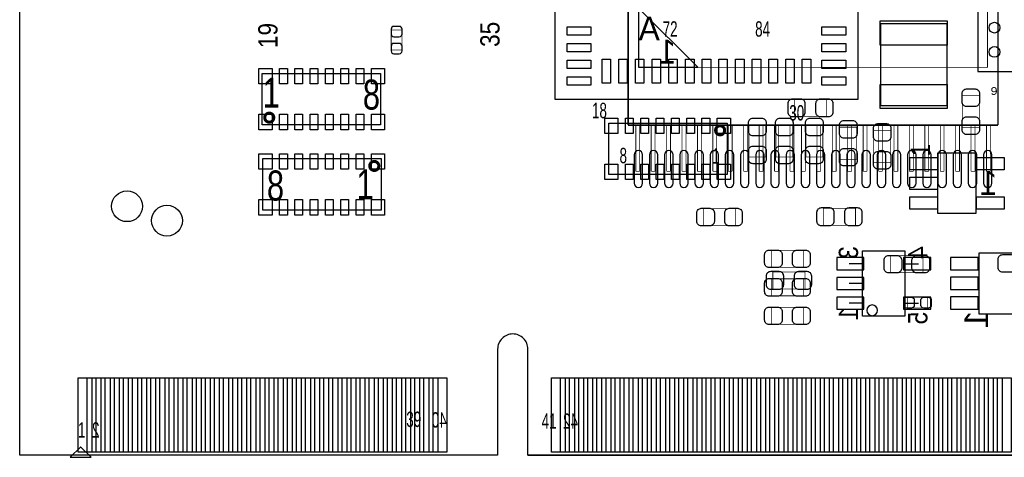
# Model space of a CAD drawing. Extents: x 7.2 to 74.8, y 33.9 to 67.
# Tile 1 of 8: x 7.2 to 39.6, y 33.9 to 48.4. Entities that reach past the tile are written whole.
import ezdxf
from ezdxf.enums import TextEntityAlignment as Align

# ---------------------------------------------------------------- set-up
doc = ezdxf.new("R2010")
doc.units = 0
for name, color, linetype in [('BG_OUTLINE', 3, 'CONTINUOUS'), ('PG_ASSEMBLY_BOTTOM', 140, 'CONTINUOUS'), ('PG_ASSEMBLY_TOP', 140, 'CONTINUOUS'), ('PIN_BOTTOM', 2, 'CONTINUOUS'), ('PIN_TOP', 160, 'CONTINUOUS')]:
    doc.layers.add(name, color=color, linetype=linetype)

msp = doc.modelspace()

# ---------------------------------------------------------------- linework, layer by layer
at = {"layer": 'BG_OUTLINE'}
msp.add_lwpolyline([(74.799952, 55.992776, 0.414214), (72.800972, 53.993796, 0.414214), (74.799952, 51.994816), (74.799952, 33.993836), (23.949152, 33.993836), (23.949152, 37.493956, 0.414214), (23.451312, 37.994336, 0.414214), (22.950932, 37.493956), (22.950932, 33.993836), (7.200392, 33.993836), (7.200392, 51.994816, 0.414214), (9.199372, 53.993796, 0.414214), (7.200392, 55.992776), (7.199884, 66.987928), (74.799952, 66.987928)], format="xyb", close=True, dxfattribs=at)
at = {"layer": 'PG_ASSEMBLY_BOTTOM'}
for points, const_width in [([(27.249882, 61.69787), (27.249882, 44.88307)], 0.0508), ([(39.441882, 44.88307), (39.441882, 61.69787)], 0.0508), ([(39.095934, 46.790356), (39.095934, 59.790584), (27.59583, 59.790584), (27.59583, 46.790356), (39.095934, 46.790356)], 0.0254), ([(19.801078, 48.016922), (19.440906, 48.016922), (19.440906, 47.35703), (19.801078, 47.35703), (19.801078, 48.016922)], 0.024892), ([(33.79089, 45.171868), (33.79089, 45.731684), (32.730694, 45.731684), (32.730694, 45.171868), (33.79089, 45.171868)], 0.024892), ([(27.249882, 44.88307), (39.441882, 44.88307)], 0.0508), ([(27.503882, 43.35907), (27.503882, 44.88307)], 0.0254), ([(27.630882, 44.88307), (27.630882, 43.35907)], 0.0254), ([(28.011882, 43.35907), (28.011882, 44.88307)], 0.0254), ([(28.138882, 44.88307), (28.138882, 43.35907)], 0.0254), ([(28.519882, 43.35907), (28.519882, 44.88307)], 0.0254), ([(28.646882, 44.88307), (28.646882, 43.35907)], 0.0254), ([(29.027882, 43.35907), (29.027882, 44.88307)], 0.0254), ([(29.154882, 44.88307), (29.154882, 43.35907)], 0.0254), ([(29.535882, 43.35907), (29.535882, 44.88307)], 0.0254), ([(29.662882, 44.88307), (29.662882, 43.35907)], 0.0254), ([(30.043882, 43.35907), (30.043882, 44.88307)], 0.0254), ([(30.170882, 44.88307), (30.170882, 43.35907)], 0.0254), ([(30.551882, 43.35907), (30.551882, 44.88307)], 0.0254), ([(30.678882, 44.88307), (30.678882, 43.35907)], 0.0254), ([(31.059882, 43.35907), (31.059882, 44.88307)], 0.0254), ([(31.186882, 44.88307), (31.186882, 43.35907)], 0.0254), ([(31.567882, 43.35907), (31.567882, 44.88307)], 0.0254), ([(31.694882, 44.88307), (31.694882, 43.35907)], 0.0254), ([(32.075882, 43.35907), (32.075882, 44.88307)], 0.0254), ([(32.202882, 44.88307), (32.202882, 43.35907)], 0.0254), ([(32.583882, 43.35907), (32.583882, 44.88307)], 0.0254), ([(32.710882, 44.88307), (32.710882, 43.35907)], 0.0254), ([(32.964882, 43.35907), (32.964882, 44.88307)], 0.0254), ([(33.091882, 44.88307), (33.091882, 43.35907)], 0.0254), ([(33.472882, 43.35907), (33.472882, 44.88307)], 0.0254), ([(33.599882, 44.88307), (33.599882, 43.35907)], 0.0254), ([(33.980882, 43.35907), (33.980882, 44.88307)], 0.0254), ([(34.107882, 44.88307), (34.107882, 43.35907)], 0.0254), ([(34.488882, 43.35907), (34.488882, 44.88307)], 0.0254), ([(34.615882, 44.88307), (34.615882, 43.35907)], 0.0254), ([(34.996882, 43.35907), (34.996882, 44.88307)], 0.0254), ([(35.123882, 44.88307), (35.123882, 43.35907)], 0.0254), ([(35.504882, 43.35907), (35.504882, 44.88307)], 0.0254), ([(35.631882, 44.88307), (35.631882, 43.35907)], 0.0254), ([(36.012882, 43.35907), (36.012882, 44.88307)], 0.0254), ([(36.139882, 44.88307), (36.139882, 43.35907)], 0.0254), ([(36.520882, 43.35907), (36.520882, 44.88307)], 0.0254), ([(36.647882, 44.88307), (36.647882, 43.35907)], 0.0254), ([(37.028882, 43.35907), (37.028882, 44.88307)], 0.0254), ([(37.155882, 44.88307), (37.155882, 43.35907)], 0.0254), ([(37.536882, 43.35907), (37.536882, 44.88307)], 0.0254), ([(37.663882, 44.88307), (37.663882, 43.35907)], 0.0254), ([(38.044882, 43.35907), (38.044882, 44.88307)], 0.0254), ([(38.171882, 44.88307), (38.171882, 43.35907)], 0.0254), ([(38.552882, 43.35907), (38.552882, 44.88307)], 0.0254), ([(38.679882, 44.88307), (38.679882, 43.35907)], 0.0254), ([(39.060882, 43.35907), (39.060882, 44.88307)], 0.0254), ([(39.187882, 44.88307), (39.187882, 43.35907)], 0.0254), ([(27.630882, 43.35907), (27.503882, 43.35907)], 0.0254), ([(28.138882, 43.35907), (28.011882, 43.35907)], 0.0254), ([(28.646882, 43.35907), (28.519882, 43.35907)], 0.0254), ([(29.154882, 43.35907), (29.027882, 43.35907)], 0.0254), ([(29.662882, 43.35907), (29.535882, 43.35907)], 0.0254), ([(30.170882, 43.35907), (30.043882, 43.35907)], 0.0254), ([(30.678882, 43.35907), (30.551882, 43.35907)], 0.0254), ([(31.186882, 43.35907), (31.059882, 43.35907)], 0.0254), ([(31.694882, 43.35907), (31.567882, 43.35907)], 0.0254), ([(32.202882, 43.35907), (32.075882, 43.35907)], 0.0254), ([(32.710882, 43.35907), (32.583882, 43.35907)], 0.0254), ([(33.091882, 43.35907), (32.964882, 43.35907)], 0.0254), ([(33.599882, 43.35907), (33.472882, 43.35907)], 0.0254), ([(34.107882, 43.35907), (33.980882, 43.35907)], 0.0254), ([(34.615882, 43.35907), (34.488882, 43.35907)], 0.0254), ([(35.123882, 43.35907), (34.996882, 43.35907)], 0.0254), ([(35.631882, 43.35907), (35.504882, 43.35907)], 0.0254), ([(36.139882, 43.35907), (36.012882, 43.35907)], 0.0254), ([(36.647882, 43.35907), (36.520882, 43.35907)], 0.0254), ([(37.155882, 43.35907), (37.028882, 43.35907)], 0.0254), ([(37.663882, 43.35907), (37.536882, 43.35907)], 0.0254), ([(38.171882, 43.35907), (38.044882, 43.35907)], 0.0254), ([(38.679882, 43.35907), (38.552882, 43.35907)], 0.0254), ([(39.187882, 43.35907), (39.060882, 43.35907)], 0.0254), ([(34.743898, 41.579292), (34.743898, 42.139108), (33.683702, 42.139108), (33.683702, 41.579292), (34.743898, 41.579292)], 0.024892), ([(32.019494, 40.039544), (32.019494, 39.479728), (33.07969, 39.479728), (33.07969, 40.039544), (32.019494, 40.039544)], 0.024892)]:
    msp.add_lwpolyline(points, dxfattribs=dict(at, const_width=const_width))
msp.add_lwpolyline([(27.594814, 48.741584), (27.594814, 46.790356), (29.545788, 46.790356)], close=True, dxfattribs=at)
for points in [[(34.973768, 38.585394), (34.973768, 40.735504), (36.373816, 40.735504), (36.373816, 38.585394), (34.973768, 38.585394)], [(38.808152, 40.661336), (38.808152, 38.659816), (40.057832, 38.659816), (40.057832, 40.661336), (38.808152, 40.661336)], [(34.987992, 40.310816), (34.530792, 40.310816)], [(36.359592, 40.310816), (36.816792, 40.310816)], [(34.987992, 39.660576), (34.530792, 39.660576)], [(34.987992, 39.010336), (34.530792, 39.010336)], [(36.359592, 39.010336), (36.816792, 39.010336)]]:
    msp.add_lwpolyline(points, dxfattribs=at)
msp.add_lwpolyline([(35.470592, 38.771576, 1), (35.114992, 38.771576, 1), (35.470592, 38.771576)], format="xyb", dxfattribs=at)
at = {"layer": 'PG_ASSEMBLY_TOP'}
for points in [[(46.273974, 59.946032), (38.773862, 59.946032), (38.773862, 46.646084), (46.273974, 46.646084), (46.273974, 59.946032)], [(24.833072, 55.733696), (24.833072, 45.736256), (34.830512, 45.736256), (34.830512, 55.733696), (24.833072, 55.733696)], [(37.764466, 45.524166), (37.764466, 48.224186), (35.564572, 48.224186), (35.564572, 45.524166), (37.764466, 45.524166)], [(37.461952, 41.961816), (37.461952, 43.963336), (38.711632, 43.963336), (38.711632, 41.961816), (37.461952, 41.961816)], [(7.200392, 33.994344), (7.200392, 39.894256)], [(22.950932, 37.493956), (22.950932, 33.993836)], [(23.949152, 33.993836), (23.949152, 37.493956)], [(22.950932, 33.993836), (7.200392, 33.994344)], [(22.950932, 33.993836), (21.630132, 33.993836)], [(23.949152, 33.993836), (74.80046, 33.994344)], [(23.949152, 33.993836), (74.80046, 33.994344)], [(25.302972, 33.993836), (23.949152, 33.993836)]]:
    msp.add_lwpolyline(points, dxfattribs=at)
for points in [[(15.193264, 44.887388), (15.193264, 46.589188), (19.094704, 46.589188), (19.094704, 44.887388)], [(30.51302, 44.95038), (30.51302, 43.24858), (26.61158, 43.24858), (26.61158, 44.95038)], [(19.115024, 43.775884), (19.115024, 42.074084), (15.213584, 42.074084), (15.213584, 43.775884)], [(8.860282, 33.92424), (9.5504, 33.92424), (9.210294, 34.264346), (9.200388, 34.264346)]]:
    msp.add_lwpolyline(points, close=True, dxfattribs=at)
at = {"layer": 'PG_ASSEMBLY_TOP', "const_width": 0.024892}
for points in [[(38.264084, 45.854874), (38.8239, 45.854874), (38.8239, 44.794678), (38.264084, 44.794678), (38.264084, 45.854874)], [(31.228284, 44.889674), (31.7881, 44.889674), (31.7881, 43.829478), (31.228284, 43.829478), (31.228284, 44.889674)], [(32.117284, 44.889674), (32.6771, 44.889674), (32.6771, 43.829478), (32.117284, 43.829478), (32.117284, 44.889674)], [(33.6677, 43.829478), (33.107884, 43.829478), (33.107884, 44.889674), (33.6677, 44.889674), (33.6677, 43.829478)], [(34.225484, 44.813474), (34.7853, 44.813474), (34.7853, 43.753278), (34.225484, 43.753278), (34.225484, 44.813474)], [(35.9029, 43.651678), (35.343084, 43.651678), (35.343084, 44.711874), (35.9029, 44.711874), (35.9029, 43.651678)], [(29.732478, 41.5671), (29.732478, 42.126916), (30.792674, 42.126916), (30.792674, 41.5671), (29.732478, 41.5671)], [(31.968694, 40.190928), (31.968694, 40.750744), (33.02889, 40.750744), (33.02889, 40.190928), (31.968694, 40.190928)], [(35.905694, 40.015668), (35.905694, 40.575484), (36.96589, 40.575484), (36.96589, 40.015668), (35.905694, 40.015668)], [(31.968694, 39.251128), (31.968694, 39.810944), (33.02889, 39.810944), (33.02889, 39.251128), (31.968694, 39.251128)], [(37.121338, 39.205662), (37.121338, 38.84549), (36.461446, 38.84549), (36.461446, 39.205662), (37.121338, 39.205662)], [(31.968694, 38.311328), (31.968694, 38.871144), (33.02889, 38.871144), (33.02889, 38.311328), (31.968694, 38.311328)]]:
    msp.add_lwpolyline(points, dxfattribs=at)
at = {"layer": 'PG_ASSEMBLY_TOP', "const_width": 0.09906}
for points in [[(15.573502, 45.12818, 0.999873), (15.274544, 45.128434, 1.000127), (15.573502, 45.12818)], [(30.43174, 44.709588, 1.000127), (30.132782, 44.709334, 0.999873), (30.43174, 44.709588)], [(19.033744, 43.535092, 1.000127), (18.734786, 43.534838, 0.999873), (19.033744, 43.535092)]]:
    msp.add_lwpolyline(points, format="xyb", dxfattribs=at)
at = {"layer": 'PG_ASSEMBLY_TOP'}
for points in [[(23.451312, 37.994336, 0.414214), (22.950932, 37.493956)], [(23.949152, 37.493956, 0.414214), (23.451312, 37.994336)]]:
    msp.add_lwpolyline(points, format="xyb", dxfattribs=at)
at = {"layer": 'PIN_BOTTOM'}
for points in [[(19.440906, 48.046894), (19.440906, 47.886874, 0.413587), (19.531076, 47.796958), (19.710908, 47.796958, 0.413587), (19.801078, 47.886874), (19.801078, 48.046894, 0.413587), (19.710908, 48.13681), (19.531076, 48.13681, 0.413587)], [(19.801078, 47.327058), (19.801078, 47.487078, 0.413587), (19.710908, 47.576994), (19.531076, 47.576994, 0.413587), (19.440906, 47.487078), (19.440906, 47.327058, 0.413587), (19.531076, 47.237142), (19.710908, 47.237142, 0.413587)], [(32.660844, 45.161708), (32.940752, 45.161708, 0.414846), (33.090866, 45.311822), (33.090866, 45.59173, 0.414846), (32.940752, 45.741844), (32.660844, 45.741844, 0.414846), (32.51073, 45.59173), (32.51073, 45.311822, 0.414846)], [(33.86074, 45.741844), (33.580832, 45.741844, 0.414846), (33.430718, 45.59173), (33.430718, 45.311822, 0.414846), (33.580832, 45.161708), (33.86074, 45.161708, 0.414846), (34.010854, 45.311822), (34.010854, 45.59173, 0.414846)], [(27.450542, 43.90517), (27.450542, 42.96537, 1), (27.729942, 42.96537), (27.729942, 43.90517, 1)], [(27.950922, 43.90517), (27.950922, 42.96537, 1), (28.230322, 42.96537), (28.230322, 43.90517, 1)], [(28.451302, 43.90517), (28.451302, 42.96537, 1), (28.730702, 42.96537), (28.730702, 43.90517, 1)], [(28.951682, 43.90517), (28.951682, 42.96537, 1), (29.231082, 42.96537), (29.231082, 43.90517, 1)], [(29.452062, 43.90517), (29.452062, 42.96537, 1), (29.731462, 42.96537), (29.731462, 43.90517, 1)], [(29.952442, 43.90517), (29.952442, 42.96537, 1), (30.231842, 42.96537), (30.231842, 43.90517, 1)], [(30.452822, 43.90517), (30.452822, 42.96537, 1), (30.732222, 42.96537), (30.732222, 43.90517, 1)], [(30.953202, 43.90517), (30.953202, 42.96537, 1), (31.232602, 42.96537), (31.232602, 43.90517, 1)], [(31.456122, 43.90517), (31.456122, 42.96537, 1), (31.735522, 42.96537), (31.735522, 43.90517, 1)], [(31.953962, 43.90517), (31.953962, 42.96537, 1), (32.233362, 42.96537), (32.233362, 43.90517, 1)], [(32.454342, 43.90517), (32.454342, 42.96537, 1), (32.733742, 42.96537), (32.733742, 43.90517, 1)], [(32.957262, 43.90517), (32.957262, 42.96537, 1), (33.236662, 42.96537), (33.236662, 43.90517, 1)], [(33.455102, 43.90517), (33.455102, 42.96537, 1), (33.734502, 42.96537), (33.734502, 43.90517, 1)], [(33.958022, 43.90517), (33.958022, 42.96537, 1), (34.237422, 42.96537), (34.237422, 43.90517, 1)], [(34.458402, 43.90517), (34.458402, 42.96537, 1), (34.737802, 42.96537), (34.737802, 43.90517, 1)], [(34.956242, 43.90517), (34.956242, 42.96537, 1), (35.235642, 42.96537), (35.235642, 43.90517, 1)], [(35.459162, 43.90517), (35.459162, 42.96537, 1), (35.738562, 42.96537), (35.738562, 43.90517, 1)], [(35.959542, 43.90517), (35.959542, 42.96537, 1), (36.238942, 42.96537), (36.238942, 43.90517, 1)], [(36.459922, 43.90517), (36.459922, 42.96537, 1), (36.739322, 42.96537), (36.739322, 43.90517, 1)], [(36.960302, 43.90517), (36.960302, 42.96537, 1), (37.239702, 42.96537), (37.239702, 43.90517, 1)], [(37.460682, 43.90517), (37.460682, 42.96537, 1), (37.740082, 42.96537), (37.740082, 43.90517, 1)], [(37.961062, 43.90517), (37.961062, 42.96537, 1), (38.240462, 42.96537), (38.240462, 43.90517, 1)], [(38.461442, 43.90517), (38.461442, 42.96537, 1), (38.740842, 42.96537), (38.740842, 43.90517, 1)], [(38.961822, 43.90517), (38.961822, 42.96537, 1), (39.241222, 42.96537), (39.241222, 43.90517, 1)], [(33.613852, 41.569132), (33.89376, 41.569132, 0.414846), (34.043874, 41.719246), (34.043874, 41.999154, 0.414846), (33.89376, 42.149268), (33.613852, 42.149268, 0.414846), (33.463738, 41.999154), (33.463738, 41.719246, 0.414846)], [(34.813748, 42.149268), (34.53384, 42.149268, 0.414846), (34.383726, 41.999154), (34.383726, 41.719246, 0.414846), (34.53384, 41.569132), (34.813748, 41.569132, 0.414846), (34.963862, 41.719246), (34.963862, 41.999154, 0.414846)], [(31.949644, 39.469568), (32.229552, 39.469568, 0.414846), (32.379666, 39.619682), (32.379666, 39.89959, 0.414846), (32.229552, 40.049704), (31.949644, 40.049704, 0.414846), (31.79953, 39.89959), (31.79953, 39.619682, 0.414846)], [(33.14954, 40.049704), (32.869632, 40.049704, 0.414846), (32.719518, 39.89959), (32.719518, 39.619682, 0.414846), (32.869632, 39.469568), (33.14954, 39.469568, 0.414846), (33.299654, 39.619682), (33.299654, 39.89959, 0.414846)]]:
    msp.add_lwpolyline(points, format="xyb", close=True, dxfattribs=at)
for points in [[(34.124011, 40.110791), (35.023933, 40.110791), (35.023933, 40.510841), (34.124011, 40.510841)], [(36.323651, 40.110791), (37.223573, 40.110791), (37.223573, 40.510841), (36.323651, 40.510841)], [(38.790372, 40.514016), (37.875972, 40.514016), (37.875972, 40.107616), (38.790372, 40.107616)], [(34.124011, 39.460551), (35.023933, 39.460551), (35.023933, 39.860601), (34.124011, 39.860601)], [(38.790372, 39.863776), (37.875972, 39.863776), (37.875972, 39.457376), (38.790372, 39.457376)], [(34.124011, 38.810311), (35.023933, 38.810311), (35.023933, 39.210361), (34.124011, 39.210361)], [(36.323651, 38.810311), (37.223573, 38.810311), (37.223573, 39.210361), (36.323651, 39.210361)], [(38.790372, 39.213536), (37.875972, 39.213536), (37.875972, 38.807136), (38.790372, 38.807136)], [(9.421876, 34.09442), (9.421876, 36.54425), (9.879076, 36.54425), (9.879076, 34.09442)], [(10.021824, 34.09442), (10.021824, 36.54425), (10.479024, 36.54425), (10.479024, 34.09442)], [(10.621772, 34.09442), (10.621772, 36.54425), (11.078972, 36.54425), (11.078972, 34.09442)], [(11.22172, 34.09442), (11.22172, 36.54425), (11.67892, 36.54425), (11.67892, 34.09442)], [(11.821668, 34.09442), (11.821668, 36.54425), (12.278868, 36.54425), (12.278868, 34.09442)], [(12.42187, 34.09442), (12.42187, 36.54425), (12.87907, 36.54425), (12.87907, 34.09442)], [(13.021818, 34.09442), (13.021818, 36.54425), (13.479018, 36.54425), (13.479018, 34.09442)], [(13.621766, 34.09442), (13.621766, 36.54425), (14.078966, 36.54425), (14.078966, 34.09442)], [(14.221714, 34.09442), (14.221714, 36.54425), (14.678914, 36.54425), (14.678914, 34.09442)], [(14.821916, 34.09442), (14.821916, 36.54425), (15.279116, 36.54425), (15.279116, 34.09442)], [(15.421864, 34.09442), (15.421864, 36.54425), (15.879064, 36.54425), (15.879064, 34.09442)], [(16.021812, 34.09442), (16.021812, 36.54425), (16.479012, 36.54425), (16.479012, 34.09442)], [(16.62176, 34.09442), (16.62176, 36.54425), (17.07896, 36.54425), (17.07896, 34.09442)], [(17.221708, 34.09442), (17.221708, 36.54425), (17.678908, 36.54425), (17.678908, 34.09442)], [(17.82191, 34.09442), (17.82191, 36.54425), (18.27911, 36.54425), (18.27911, 34.09442)], [(18.421858, 34.09442), (18.421858, 36.54425), (18.879058, 36.54425), (18.879058, 34.09442)], [(19.021806, 34.09442), (19.021806, 36.54425), (19.479006, 36.54425), (19.479006, 34.09442)], [(19.621754, 34.09442), (19.621754, 36.54425), (20.078954, 36.54425), (20.078954, 34.09442)], [(20.221702, 34.09442), (20.221702, 36.54425), (20.678902, 36.54425), (20.678902, 34.09442)], [(20.821904, 34.09442), (20.821904, 36.54425), (21.279104, 36.54425), (21.279104, 34.09442)], [(25.021794, 34.09442), (25.021794, 36.54425), (25.478994, 36.54425), (25.478994, 34.09442)], [(25.621742, 34.09442), (25.621742, 36.54425), (26.078942, 36.54425), (26.078942, 34.09442)], [(26.22169, 34.09442), (26.22169, 36.54425), (26.67889, 36.54425), (26.67889, 34.09442)], [(26.821892, 34.09442), (26.821892, 36.54425), (27.279092, 36.54425), (27.279092, 34.09442)], [(27.42184, 34.09442), (27.42184, 36.54425), (27.87904, 36.54425), (27.87904, 34.09442)], [(28.021788, 34.09442), (28.021788, 36.54425), (28.478988, 36.54425), (28.478988, 34.09442)], [(28.621736, 34.09442), (28.621736, 36.54425), (29.078936, 36.54425), (29.078936, 34.09442)], [(29.221684, 34.09442), (29.221684, 36.54425), (29.678884, 36.54425), (29.678884, 34.09442)], [(29.821886, 34.09442), (29.821886, 36.54425), (30.279086, 36.54425), (30.279086, 34.09442)], [(30.421834, 34.09442), (30.421834, 36.54425), (30.879034, 36.54425), (30.879034, 34.09442)], [(31.021782, 34.09442), (31.021782, 36.54425), (31.478982, 36.54425), (31.478982, 34.09442)], [(31.62173, 34.09442), (31.62173, 36.54425), (32.07893, 36.54425), (32.07893, 34.09442)], [(32.221678, 34.09442), (32.221678, 36.54425), (32.678878, 36.54425), (32.678878, 34.09442)], [(32.82188, 34.09442), (32.82188, 36.54425), (33.27908, 36.54425), (33.27908, 34.09442)], [(33.421828, 34.09442), (33.421828, 36.54425), (33.879028, 36.54425), (33.879028, 34.09442)], [(34.021776, 34.09442), (34.021776, 36.54425), (34.478976, 36.54425), (34.478976, 34.09442)], [(34.621724, 34.09442), (34.621724, 36.54425), (35.078924, 36.54425), (35.078924, 34.09442)], [(35.221672, 34.09442), (35.221672, 36.54425), (35.678872, 36.54425), (35.678872, 34.09442)], [(35.821874, 34.09442), (35.821874, 36.54425), (36.279074, 36.54425), (36.279074, 34.09442)], [(36.421822, 34.09442), (36.421822, 36.54425), (36.879022, 36.54425), (36.879022, 34.09442)], [(37.02177, 34.09442), (37.02177, 36.54425), (37.47897, 36.54425), (37.47897, 34.09442)], [(37.621718, 34.09442), (37.621718, 36.54425), (38.078918, 36.54425), (38.078918, 34.09442)], [(38.221666, 34.09442), (38.221666, 36.54425), (38.678866, 36.54425), (38.678866, 34.09442)], [(38.821868, 34.09442), (38.821868, 36.54425), (39.279068, 36.54425), (39.279068, 34.09442)], [(39.421816, 34.09442), (39.421816, 36.54425), (39.879016, 36.54425), (39.879016, 34.09442)]]:
    msp.add_lwpolyline(points, close=True, dxfattribs=at)
msp.add_circle((12.051792, 41.730676), 0.508, dxfattribs=at)
at = {"layer": 'PIN_TOP'}
for points in [[(25.236932, 48.123856), (26.024332, 48.123856), (26.024332, 47.844456), (25.236932, 47.844456)], [(33.639252, 48.123856), (34.426652, 48.123856), (34.426652, 47.844456), (33.639252, 47.844456)], [(37.769292, 47.523146), (35.559492, 47.523146), (35.559492, 48.323246), (37.769292, 48.323246)], [(25.236932, 47.575216), (26.024332, 47.575216), (26.024332, 47.295816), (25.236932, 47.295816)], [(33.639252, 47.575216), (34.426652, 47.575216), (34.426652, 47.295816), (33.639252, 47.295816)], [(26.392632, 46.267116), (26.392632, 47.054516), (26.672032, 47.054516), (26.672032, 46.267116)], [(26.941272, 46.267116), (26.941272, 47.054516), (27.220672, 47.054516), (27.220672, 46.267116)], [(27.492452, 46.267116), (27.492452, 47.054516), (27.771852, 47.054516), (27.771852, 46.267116)], [(28.041092, 46.267116), (28.041092, 47.054516), (28.320492, 47.054516), (28.320492, 46.267116)], [(28.592272, 46.267116), (28.592272, 47.054516), (28.871672, 47.054516), (28.871672, 46.267116)], [(29.143452, 46.267116), (29.143452, 47.054516), (29.422852, 47.054516), (29.422852, 46.267116)], [(29.692092, 46.267116), (29.692092, 47.054516), (29.971492, 47.054516), (29.971492, 46.267116)], [(30.240732, 46.267116), (30.240732, 47.054516), (30.520132, 47.054516), (30.520132, 46.267116)], [(30.791912, 46.267116), (30.791912, 47.054516), (31.071312, 47.054516), (31.071312, 46.267116)], [(31.343092, 46.267116), (31.343092, 47.054516), (31.622492, 47.054516), (31.622492, 46.267116)], [(31.891732, 46.267116), (31.891732, 47.054516), (32.171132, 47.054516), (32.171132, 46.267116)], [(32.442912, 46.267116), (32.442912, 47.054516), (32.722312, 47.054516), (32.722312, 46.267116)], [(32.991552, 46.267116), (32.991552, 47.054516), (33.270952, 47.054516), (33.270952, 46.267116)], [(15.084044, 46.238668), (15.084044, 46.746668), (15.515844, 46.746668), (15.515844, 46.238668)], [(15.767304, 46.238668), (15.767304, 46.746668), (16.021304, 46.746668), (16.021304, 46.238668)], [(16.270224, 46.238668), (16.270224, 46.746668), (16.524224, 46.746668), (16.524224, 46.238668)], [(16.775684, 46.238668), (16.775684, 46.746668), (17.029684, 46.746668), (17.029684, 46.238668)], [(17.278604, 46.238668), (17.278604, 46.746668), (17.532604, 46.746668), (17.532604, 46.238668)], [(17.784064, 46.238668), (17.784064, 46.746668), (18.038064, 46.746668), (18.038064, 46.238668)], [(18.286984, 46.238668), (18.286984, 46.746668), (18.540984, 46.746668), (18.540984, 46.238668)], [(18.792444, 46.238668), (18.792444, 46.746668), (19.224244, 46.746668), (19.224244, 46.238668)], [(25.236932, 47.024036), (26.024332, 47.024036), (26.024332, 46.744636), (25.236932, 46.744636)], [(33.639252, 47.024036), (34.426652, 47.024036), (34.426652, 46.744636), (33.639252, 46.744636)], [(25.236932, 46.475396), (26.024332, 46.475396), (26.024332, 46.195996), (25.236932, 46.195996)], [(33.639252, 46.475396), (34.426652, 46.475396), (34.426652, 46.195996), (33.639252, 46.195996)], [(37.769292, 45.425106), (35.559492, 45.425106), (35.559492, 46.225206), (37.769292, 46.225206)], [(15.515844, 45.237908), (15.515844, 44.729908), (15.084044, 44.729908), (15.084044, 45.237908)], [(15.767304, 44.729908), (15.767304, 45.237908), (16.021304, 45.237908), (16.021304, 44.729908)], [(16.270224, 44.729908), (16.270224, 45.237908), (16.524224, 45.237908), (16.524224, 44.729908)], [(16.775684, 44.729908), (16.775684, 45.237908), (17.029684, 45.237908), (17.029684, 44.729908)], [(17.278604, 44.729908), (17.278604, 45.237908), (17.532604, 45.237908), (17.532604, 44.729908)], [(17.784064, 44.729908), (17.784064, 45.237908), (18.038064, 45.237908), (18.038064, 44.729908)], [(18.286984, 44.729908), (18.286984, 45.237908), (18.540984, 45.237908), (18.540984, 44.729908)], [(19.224244, 45.237908), (19.224244, 44.729908), (18.792444, 44.729908), (18.792444, 45.237908)], [(26.48204, 44.59986), (26.48204, 45.10786), (26.91384, 45.10786), (26.91384, 44.59986)], [(27.4193, 45.10786), (27.4193, 44.59986), (27.1653, 44.59986), (27.1653, 45.10786)], [(27.92222, 45.10786), (27.92222, 44.59986), (27.66822, 44.59986), (27.66822, 45.10786)], [(28.42768, 45.10786), (28.42768, 44.59986), (28.17368, 44.59986), (28.17368, 45.10786)], [(28.9306, 45.10786), (28.9306, 44.59986), (28.6766, 44.59986), (28.6766, 45.10786)], [(29.43606, 45.10786), (29.43606, 44.59986), (29.18206, 44.59986), (29.18206, 45.10786)], [(29.93898, 45.10786), (29.93898, 44.59986), (29.68498, 44.59986), (29.68498, 45.10786)], [(30.19044, 44.59986), (30.19044, 45.10786), (30.62224, 45.10786), (30.62224, 44.59986)], [(15.084044, 43.425364), (15.084044, 43.933364), (15.515844, 43.933364), (15.515844, 43.425364)], [(16.021304, 43.933364), (16.021304, 43.425364), (15.767304, 43.425364), (15.767304, 43.933364)], [(16.524224, 43.933364), (16.524224, 43.425364), (16.270224, 43.425364), (16.270224, 43.933364)], [(17.029684, 43.933364), (17.029684, 43.425364), (16.775684, 43.425364), (16.775684, 43.933364)], [(17.532604, 43.933364), (17.532604, 43.425364), (17.278604, 43.425364), (17.278604, 43.933364)], [(18.038064, 43.933364), (18.038064, 43.425364), (17.784064, 43.425364), (17.784064, 43.933364)], [(18.540984, 43.933364), (18.540984, 43.425364), (18.286984, 43.425364), (18.286984, 43.933364)], [(18.792444, 43.425364), (18.792444, 43.933364), (19.224244, 43.933364), (19.224244, 43.425364)], [(37.444172, 43.409616), (36.529772, 43.409616), (36.529772, 43.816016), (37.444172, 43.816016)], [(39.643812, 43.409616), (38.729412, 43.409616), (38.729412, 43.816016), (39.643812, 43.816016)], [(26.91384, 43.5991), (26.91384, 43.0911), (26.48204, 43.0911), (26.48204, 43.5991)], [(27.4193, 43.5991), (27.4193, 43.0911), (27.1653, 43.0911), (27.1653, 43.5991)], [(27.92222, 43.5991), (27.92222, 43.0911), (27.66822, 43.0911), (27.66822, 43.5991)], [(28.42768, 43.5991), (28.42768, 43.0911), (28.17368, 43.0911), (28.17368, 43.5991)], [(28.9306, 43.5991), (28.9306, 43.0911), (28.6766, 43.0911), (28.6766, 43.5991)], [(29.43606, 43.5991), (29.43606, 43.0911), (29.18206, 43.0911), (29.18206, 43.5991)], [(29.93898, 43.5991), (29.93898, 43.0911), (29.68498, 43.0911), (29.68498, 43.5991)], [(30.62224, 43.5991), (30.62224, 43.0911), (30.19044, 43.0911), (30.19044, 43.5991)], [(37.444172, 42.759376), (36.529772, 42.759376), (36.529772, 43.165776), (37.444172, 43.165776)], [(37.444172, 42.109136), (36.529772, 42.109136), (36.529772, 42.515536), (37.444172, 42.515536)], [(39.643812, 42.109136), (38.729412, 42.109136), (38.729412, 42.515536), (39.643812, 42.515536)], [(15.515844, 42.424604), (15.515844, 41.916604), (15.084044, 41.916604), (15.084044, 42.424604)], [(16.021304, 42.424604), (16.021304, 41.916604), (15.767304, 41.916604), (15.767304, 42.424604)], [(16.524224, 42.424604), (16.524224, 41.916604), (16.270224, 41.916604), (16.270224, 42.424604)], [(17.029684, 42.424604), (17.029684, 41.916604), (16.775684, 41.916604), (16.775684, 42.424604)], [(17.532604, 42.424604), (17.532604, 41.916604), (17.278604, 41.916604), (17.278604, 42.424604)], [(18.038064, 42.424604), (18.038064, 41.916604), (17.784064, 41.916604), (17.784064, 42.424604)], [(18.540984, 42.424604), (18.540984, 41.916604), (18.286984, 41.916604), (18.286984, 42.424604)], [(19.224244, 42.424604), (19.224244, 41.916604), (18.792444, 41.916604), (18.792444, 42.424604)], [(9.121902, 34.09442), (9.121902, 36.54425), (9.579102, 36.54425), (9.579102, 34.09442)], [(9.72185, 34.09442), (9.72185, 36.54425), (10.17905, 36.54425), (10.17905, 34.09442)], [(10.321798, 34.09442), (10.321798, 36.54425), (10.778998, 36.54425), (10.778998, 34.09442)], [(10.921746, 34.09442), (10.921746, 36.54425), (11.378946, 36.54425), (11.378946, 34.09442)], [(11.521694, 34.09442), (11.521694, 36.54425), (11.978894, 36.54425), (11.978894, 34.09442)], [(12.121896, 34.09442), (12.121896, 36.54425), (12.579096, 36.54425), (12.579096, 34.09442)], [(12.721844, 34.09442), (12.721844, 36.54425), (13.179044, 36.54425), (13.179044, 34.09442)], [(13.321792, 34.09442), (13.321792, 36.54425), (13.778992, 36.54425), (13.778992, 34.09442)], [(13.92174, 34.09442), (13.92174, 36.54425), (14.37894, 36.54425), (14.37894, 34.09442)], [(14.521688, 34.09442), (14.521688, 36.54425), (14.978888, 36.54425), (14.978888, 34.09442)], [(15.12189, 34.09442), (15.12189, 36.54425), (15.57909, 36.54425), (15.57909, 34.09442)], [(15.721838, 34.09442), (15.721838, 36.54425), (16.179038, 36.54425), (16.179038, 34.09442)], [(16.321786, 34.09442), (16.321786, 36.54425), (16.778986, 36.54425), (16.778986, 34.09442)], [(16.921734, 34.09442), (16.921734, 36.54425), (17.378934, 36.54425), (17.378934, 34.09442)], [(17.521682, 34.09442), (17.521682, 36.54425), (17.978882, 36.54425), (17.978882, 34.09442)], [(18.121884, 34.09442), (18.121884, 36.54425), (18.579084, 36.54425), (18.579084, 34.09442)], [(18.721832, 34.09442), (18.721832, 36.54425), (19.179032, 36.54425), (19.179032, 34.09442)], [(19.32178, 34.09442), (19.32178, 36.54425), (19.77898, 36.54425), (19.77898, 34.09442)], [(19.921728, 34.09442), (19.921728, 36.54425), (20.378928, 36.54425), (20.378928, 34.09442)], [(20.521676, 34.09442), (20.521676, 36.54425), (20.978876, 36.54425), (20.978876, 34.09442)], [(24.72182, 34.09442), (24.72182, 36.54425), (25.17902, 36.54425), (25.17902, 34.09442)], [(25.321768, 34.09442), (25.321768, 36.54425), (25.778968, 36.54425), (25.778968, 34.09442)], [(25.921716, 34.09442), (25.921716, 36.54425), (26.378916, 36.54425), (26.378916, 34.09442)], [(26.521918, 34.09442), (26.521918, 36.54425), (26.979118, 36.54425), (26.979118, 34.09442)], [(27.121866, 34.09442), (27.121866, 36.54425), (27.579066, 36.54425), (27.579066, 34.09442)], [(27.721814, 34.09442), (27.721814, 36.54425), (28.179014, 36.54425), (28.179014, 34.09442)], [(28.321762, 34.09442), (28.321762, 36.54425), (28.778962, 36.54425), (28.778962, 34.09442)], [(28.92171, 34.09442), (28.92171, 36.54425), (29.37891, 36.54425), (29.37891, 34.09442)], [(29.521912, 34.09442), (29.521912, 36.54425), (29.979112, 36.54425), (29.979112, 34.09442)], [(30.12186, 34.09442), (30.12186, 36.54425), (30.57906, 36.54425), (30.57906, 34.09442)], [(30.721808, 34.09442), (30.721808, 36.54425), (31.179008, 36.54425), (31.179008, 34.09442)], [(31.321756, 34.09442), (31.321756, 36.54425), (31.778956, 36.54425), (31.778956, 34.09442)], [(31.921704, 34.09442), (31.921704, 36.54425), (32.378904, 36.54425), (32.378904, 34.09442)], [(32.521906, 34.09442), (32.521906, 36.54425), (32.979106, 36.54425), (32.979106, 34.09442)], [(33.121854, 34.09442), (33.121854, 36.54425), (33.579054, 36.54425), (33.579054, 34.09442)], [(33.721802, 34.09442), (33.721802, 36.54425), (34.179002, 36.54425), (34.179002, 34.09442)], [(34.32175, 34.09442), (34.32175, 36.54425), (34.77895, 36.54425), (34.77895, 34.09442)], [(34.921698, 34.09442), (34.921698, 36.54425), (35.378898, 36.54425), (35.378898, 34.09442)], [(35.5219, 34.09442), (35.5219, 36.54425), (35.9791, 36.54425), (35.9791, 34.09442)], [(36.121848, 34.09442), (36.121848, 36.54425), (36.579048, 36.54425), (36.579048, 34.09442)], [(36.721796, 34.09442), (36.721796, 36.54425), (37.178996, 36.54425), (37.178996, 34.09442)], [(37.321744, 34.09442), (37.321744, 36.54425), (37.778944, 36.54425), (37.778944, 34.09442)], [(37.921692, 34.09442), (37.921692, 36.54425), (38.378892, 36.54425), (38.378892, 34.09442)], [(38.521894, 34.09442), (38.521894, 36.54425), (38.979094, 36.54425), (38.979094, 34.09442)], [(39.121842, 34.09442), (39.121842, 36.54425), (39.579042, 36.54425), (39.579042, 34.09442)]]:
    msp.add_lwpolyline(points, close=True, dxfattribs=at)
for points in [[(38.83406, 45.924724), (38.83406, 45.644816, -0.414846), (38.683946, 45.494702), (38.404038, 45.494702, -0.414846), (38.253924, 45.644816), (38.253924, 45.924724, -0.414846), (38.404038, 46.074838), (38.683946, 46.074838, -0.414846)], [(31.79826, 44.959524), (31.79826, 44.679616, -0.414846), (31.648146, 44.529502), (31.368238, 44.529502, -0.414846), (31.218124, 44.679616), (31.218124, 44.959524, -0.414846), (31.368238, 45.109638), (31.648146, 45.109638, -0.414846)], [(32.68726, 44.959524), (32.68726, 44.679616, -0.414846), (32.537146, 44.529502), (32.257238, 44.529502, -0.414846), (32.107124, 44.679616), (32.107124, 44.959524, -0.414846), (32.257238, 45.109638), (32.537146, 45.109638, -0.414846)], [(33.67786, 44.959524), (33.67786, 44.679616, -0.414846), (33.527746, 44.529502), (33.247838, 44.529502, -0.414846), (33.097724, 44.679616), (33.097724, 44.959524, -0.414846), (33.247838, 45.109638), (33.527746, 45.109638, -0.414846)], [(38.253924, 44.724828), (38.253924, 45.004736, -0.414846), (38.404038, 45.15485), (38.683946, 45.15485, -0.414846), (38.83406, 45.004736), (38.83406, 44.724828, -0.414846), (38.683946, 44.574714), (38.404038, 44.574714, -0.414846)], [(34.79546, 44.883324), (34.79546, 44.603416, -0.414846), (34.645346, 44.453302), (34.365438, 44.453302, -0.414846), (34.215324, 44.603416), (34.215324, 44.883324, -0.414846), (34.365438, 45.033438), (34.645346, 45.033438, -0.414846)], [(35.91306, 44.781724), (35.91306, 44.501816, -0.414846), (35.762946, 44.351702), (35.483038, 44.351702, -0.414846), (35.332924, 44.501816), (35.332924, 44.781724, -0.414846), (35.483038, 44.931838), (35.762946, 44.931838, -0.414846)], [(31.218124, 43.759628), (31.218124, 44.039536, -0.414846), (31.368238, 44.18965), (31.648146, 44.18965, -0.414846), (31.79826, 44.039536), (31.79826, 43.759628, -0.414846), (31.648146, 43.609514), (31.368238, 43.609514, -0.414846)], [(32.107124, 43.759628), (32.107124, 44.039536, -0.414846), (32.257238, 44.18965), (32.537146, 44.18965, -0.414846), (32.68726, 44.039536), (32.68726, 43.759628, -0.414846), (32.537146, 43.609514), (32.257238, 43.609514, -0.414846)], [(33.097724, 43.759628), (33.097724, 44.039536, -0.414846), (33.247838, 44.18965), (33.527746, 44.18965, -0.414846), (33.67786, 44.039536), (33.67786, 43.759628, -0.414846), (33.527746, 43.609514), (33.247838, 43.609514, -0.414846)], [(34.215324, 43.683428), (34.215324, 43.963336, -0.414846), (34.365438, 44.11345), (34.645346, 44.11345, -0.414846), (34.79546, 43.963336), (34.79546, 43.683428, -0.414846), (34.645346, 43.533314), (34.365438, 43.533314, -0.414846)], [(35.332924, 43.581828), (35.332924, 43.861736, -0.414846), (35.483038, 44.01185), (35.762946, 44.01185, -0.414846), (35.91306, 43.861736), (35.91306, 43.581828, -0.414846), (35.762946, 43.431714), (35.483038, 43.431714, -0.414846)], [(29.662628, 42.137076), (29.942536, 42.137076, -0.414846), (30.09265, 41.986962), (30.09265, 41.707054, -0.414846), (29.942536, 41.55694), (29.662628, 41.55694, -0.414846), (29.512514, 41.707054), (29.512514, 41.986962, -0.414846)], [(30.862524, 41.55694), (30.582616, 41.55694, -0.414846), (30.432502, 41.707054), (30.432502, 41.986962, -0.414846), (30.582616, 42.137076), (30.862524, 42.137076, -0.414846), (31.012638, 41.986962), (31.012638, 41.707054, -0.414846)], [(31.898844, 40.760904), (32.178752, 40.760904, -0.414846), (32.328866, 40.61079), (32.328866, 40.330882, -0.414846), (32.178752, 40.180768), (31.898844, 40.180768, -0.414846), (31.74873, 40.330882), (31.74873, 40.61079, -0.414846)], [(33.09874, 40.180768), (32.818832, 40.180768, -0.414846), (32.668718, 40.330882), (32.668718, 40.61079, -0.414846), (32.818832, 40.760904), (33.09874, 40.760904, -0.414846), (33.248854, 40.61079), (33.248854, 40.330882, -0.414846)], [(35.835844, 40.585644), (36.115752, 40.585644, -0.414846), (36.265866, 40.43553), (36.265866, 40.155622, -0.414846), (36.115752, 40.005508), (35.835844, 40.005508, -0.414846), (35.68573, 40.155622), (35.68573, 40.43553, -0.414846)], [(37.03574, 40.005508), (36.755832, 40.005508, -0.414846), (36.605718, 40.155622), (36.605718, 40.43553, -0.414846), (36.755832, 40.585644), (37.03574, 40.585644, -0.414846), (37.185854, 40.43553), (37.185854, 40.155622, -0.414846)], [(39.595044, 40.611044), (39.874952, 40.611044, -0.414846), (40.025066, 40.46093), (40.025066, 40.181022, -0.414846), (39.874952, 40.030908), (39.595044, 40.030908, -0.414846), (39.44493, 40.181022), (39.44493, 40.46093, -0.414846)], [(31.898844, 39.821104), (32.178752, 39.821104, -0.414846), (32.328866, 39.67099), (32.328866, 39.391082, -0.414846), (32.178752, 39.240968), (31.898844, 39.240968, -0.414846), (31.74873, 39.391082), (31.74873, 39.67099, -0.414846)], [(33.09874, 39.240968), (32.818832, 39.240968, -0.414846), (32.668718, 39.391082), (32.668718, 39.67099, -0.414846), (32.818832, 39.821104), (33.09874, 39.821104, -0.414846), (33.248854, 39.67099), (33.248854, 39.391082, -0.414846)], [(36.431474, 39.205662), (36.591494, 39.205662, -0.413587), (36.68141, 39.115492), (36.68141, 38.93566, -0.413587), (36.591494, 38.84549), (36.431474, 38.84549, -0.413587), (36.341558, 38.93566), (36.341558, 39.115492, -0.413587)], [(37.15131, 38.84549), (36.99129, 38.84549, -0.413587), (36.901374, 38.93566), (36.901374, 39.115492, -0.413587), (36.99129, 39.205662), (37.15131, 39.205662, -0.413587), (37.241226, 39.115492), (37.241226, 38.93566, -0.413587)], [(31.898844, 38.881304), (32.178752, 38.881304, -0.414846), (32.328866, 38.73119), (32.328866, 38.451282, -0.414846), (32.178752, 38.301168), (31.898844, 38.301168, -0.414846), (31.74873, 38.451282), (31.74873, 38.73119, -0.414846)], [(33.09874, 38.301168), (32.818832, 38.301168, -0.414846), (32.668718, 38.451282), (32.668718, 38.73119, -0.414846), (32.818832, 38.881304), (33.09874, 38.881304, -0.414846), (33.248854, 38.73119), (33.248854, 38.451282, -0.414846)]]:
    msp.add_lwpolyline(points, format="xyb", close=True, dxfattribs=at)
for centre, radius in [((39.324026, 48.09617), 0.1778), ((39.324026, 47.29607), 0.1778), ((10.738612, 42.205656), 0.508)]:
    msp.add_circle(centre, radius, dxfattribs=at)

# ---------------------------------------------------------------- texts
at = {"layer": 'PG_ASSEMBLY_BOTTOM', "text_generation_flag": 2}
for s, p in [('A', (27.947366, 47.674276)), ('1', (28.539186, 46.913292)), ('1', (39.130986, 42.58056))]:
    msp.add_text(s, height=0.7874, dxfattribs=at).set_placement(p, align=Align.CENTER)
at = {"layer": 'PG_ASSEMBLY_BOTTOM', "text_generation_flag": 2, "width": 0.88}
for s, p in [('3', (34.826956, 40.676576)), ('4', (37.11321, 40.676576)), ('1', (34.826956, 38.644576)), ('5', (37.11321, 38.517576))]:
    msp.add_text(s, height=0.635, rotation=90, dxfattribs=at).set_placement(p, align=Align.CENTER)
at = {"layer": 'PG_ASSEMBLY_BOTTOM', "text_generation_flag": 2}
msp.add_text('1', height=0.7874, rotation=90, dxfattribs=at).set_placement((39.115492, 38.758876))
at = {"layer": 'PG_ASSEMBLY_BOTTOM', "text_generation_flag": 2, "width": 0.65}
for s, p in [('40', (21.270468, 34.904426)), ('42', (25.600406, 34.864294)), ('2', (9.830308, 34.574226))]:
    msp.add_text(s, height=0.508, dxfattribs=at).set_placement(p)
at = {"layer": 'PG_ASSEMBLY_TOP', "width": 0.88}
for s, p in [('19', (15.696692, 47.420276)), ('35', (23.014432, 47.458376)), ('1', (37.197792, 43.851576))]:
    msp.add_text(s, height=0.635, rotation=90, dxfattribs=at).set_placement(p)
at = {"layer": 'PG_ASSEMBLY_TOP'}
for s, height, width, p in [('72', 0.508, 0.65, (28.389072, 47.798736)), ('84', 0.508, 0.65, (31.437072, 47.798736)), ('1', 0.9906, 0.769231, (15.209012, 45.456856)), ('8', 0.9906, 0.769231, (18.508472, 45.393356)), ('9', 0.254, 1.2, (39.196518, 45.879258)), ('18', 0.508, 0.65, (26.0604, 45.1104)), ('30', 0.508, 0.65, (32.5628, 45.0342)), ('8', 0.508, 0.65, (26.96845, 43.6245)), ('1', 0.508, 0.65, (30.0228, 43.6118)), ('8', 0.9906, 0.769231, (15.346172, 42.393616)), ('1', 0.9906, 0.769231, (18.300192, 42.431716)), ('39', 0.508, 0.65, (19.94027, 34.924238)), ('41', 0.508, 0.65, (24.40051, 34.864294)), ('1', 0.508, 0.65, (9.120378, 34.574226))]:
    msp.add_text(s, height=height, dxfattribs=dict(at, width=width)).set_placement(p)

doc.saveas('drawing.dxf')
